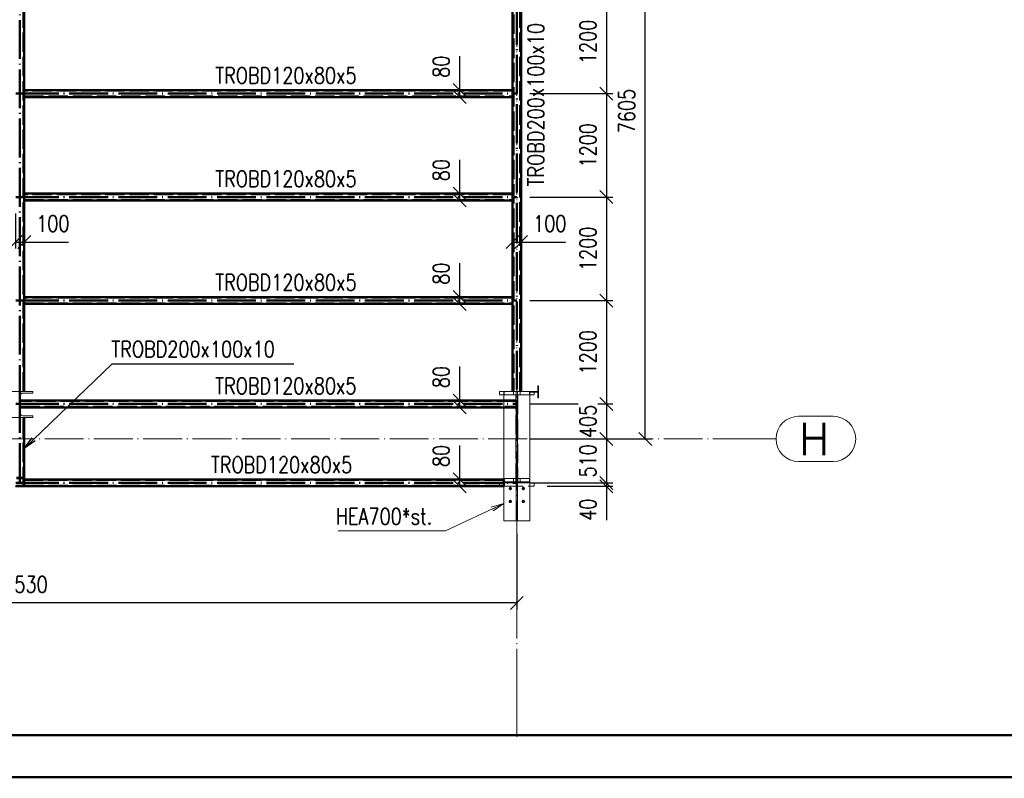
# Paper-space layout 'Layout1' of a CAD drawing. Extents: x -2 to 1380, y -36 to 422.
# Tile 29 of 65: x 818 to 970, y 0 to 117. Entities that reach past the tile are written whole.
import ezdxf
from ezdxf.enums import TextEntityAlignment as Align

# ---------------------------------------------------------------- set-up
doc = ezdxf.new("R2010")
doc.units = 0
for name, pattern in [('ACAD_ISO02W100', [15, 12, -3]), ('ACAD_ISO04W100', [30.5, 24, -3, 0.5, -3]), ('HP_01_CER_B', [8, 5, -1, 1, -1])]:
    doc.linetypes.add(name, pattern=pattern)
doc.layers.get('0').update_dxf_attribs({"linetype": 'CONTINUOUS'})
doc.layers.get('DEFPOINTS').update_dxf_attribs({"color": 132, "linetype": 'CONTINUOUS'})
doc.layers.add('RAMECEK_HP', color=251, linetype='CONTINUOUS')
for name, color, linetype, lineweight in [('SS_1.ET-HALA_TaO-JD', 9, 'CONTINUOUS', 13), ('SS_1.ET-HALA_TaO-KCE_OPLASTENI', 9, 'CONTINUOUS', 13), ('SS_1.ET-HALA_TaO-RASTR', 7, 'HP_01_CER_B', 13), ('SS_1.ET-HALA_TaO-SLOUP', 9, 'CONTINUOUS', 13), ('SS_2.ET-HALA_TaO-PRISTAVBA-VNITRNI_KCE', 190, 'CONTINUOUS', 50), ('SS_KOTY', 3, 'CONTINUOUS', 25), ('SS_POPIS_PROFILU', 13, 'CONTINUOUS', 25), ('SS_STAV.OK-POPIS_PROFILU', 9, 'CONTINUOUS', 13)]:
    doc.layers.add(name, color=color, linetype=linetype, lineweight=lineweight)
doc.styles.add('ROMANS', font='romans.shx', dxfattribs={"width": 0.8})
doc.styles.add('romans.shx', font='romans.shx', dxfattribs={"height": 5})
doc.dimstyles.new('A-1_(2.5)_75AS', dxfattribs={"dimtxt": 2.5, "dimasz": 2, "dimexe": 1, "dimexo": 2, "dimgap": 0, "dimtad": 0, "dimdec": 1, "dimlfac": 75, "dimrnd": 1, "dimtxsty": 'ROMANS', "dimblk1": 'OBLIQUE', "dimblk2": 'OBLIQUE', "dimsah": 1, "dimcen": 2, "dimclrd": 256, "dimclre": 256, "dimclrt": 256, "dimadec": 1, "dimazin": 2, "dimtfac": 0.714286, "dimtdec": 1, "dimtmove": 0, "dimatfit": 3, "dimldrblk": 'OPEN', "dimfxl": 1, "dimtvp": 1.142857, "dimtfill": 1, "dimtolj": 1, "dimlwd": -1, "dimlwe": -1, "dimarcsym": 0})

# ---------------------------------------------------------------- blocks, each defined once
blk = doc.blocks.new('*U6')
at = {"layer": 'RAMECEK_HP', "lineweight": 35, "const_width": 0.35}
for points in [[(0, 420), (0, 0), (1188, 0), (1188, 420)], [(6.5, 413.5), (6.5, 6.5), (1181.5, 6.5), (1181.5, 413.5)]]:
    blk.add_lwpolyline(points, close=True, dxfattribs=at)
at = {"layer": 'DEFPOINTS', "style": 'ROMANS', "width": 0.8}
blk.add_attdef('TISK', text='', height=10, dxfattribs=at).set_placement((1188, -33), align=Align.RIGHT)
blk = doc.blocks.new('_Oblique')
at = {"color": 0, "linetype": 'ByBlock', "lineweight": -2}
blk.add_line((-0.5, -0.5), (0.5, 0.5), dxfattribs=at)
blk = doc.blocks.new('*D131')
at = {"layer": 'DEFPOINTS', "color": 0, "transparency": 16777216}
for p in [(894.78, 121.71, -8722.13), (894.78, 105.71, -8722.13), (908.64, 105.71)]:
    blk.add_point(p, dxfattribs=at)
at = {"layer": 'SS_KOTY', "transparency": 16777216}
for p, q in [((896.78, 121.71), (909.64, 121.71)), ((908.64, 121.71), (908.64, 105.71)), ((896.78, 105.71), (909.64, 105.71))]:
    blk.add_line(p, q, dxfattribs=at)
at = {"layer": 'SS_KOTY', "transparency": 16777216, "xscale": 2, "yscale": 2, "zscale": 2}
for p, rotation in [((908.64, 121.71), 90), ((908.64, 105.71), 270)]:
    blk.add_blockref('_Oblique', p, dxfattribs=dict(at, rotation=rotation))
at = {"layer": 'SS_KOTY', "transparency": 16777216, "insert": (905.78, 113.71), "char_height": 2.5, "attachment_point": 5, "rotation": 90, "style": 'ROMANS', "bg_fill": 3, "box_fill_scale": 1.1, "bg_fill_color": 256, "bg_fill_true_color": 13158600, "bg_fill_transparency": 0}
blk.add_mtext('\\A1;1200', dxfattribs=at)
blk = doc.blocks.new('_OPEN')
at = {"color": 0, "linetype": 'ByBlock'}
for p, q in [((-1, 0.167), (0, 0)), ((0, 0), (-1, -0.167)), ((0, 0), (-1, 0))]:
    blk.add_line(p, q, dxfattribs=at)
blk = doc.blocks.new('*D132')
at = {"layer": 'DEFPOINTS', "color": 0, "transparency": 16777216}
for p in [(894.78, 105.71, -8722.13), (894.78, 89.71, -8722.13), (908.64, 89.71)]:
    blk.add_point(p, dxfattribs=at)
at = {"layer": 'SS_KOTY', "transparency": 16777216}
for p, q in [((896.78, 105.71), (909.64, 105.71)), ((908.64, 105.71), (908.64, 89.71)), ((896.78, 89.71), (909.64, 89.71))]:
    blk.add_line(p, q, dxfattribs=at)
at = {"layer": 'SS_KOTY', "transparency": 16777216, "xscale": 2, "yscale": 2, "zscale": 2}
for p, rotation in [((908.64, 105.71), 90), ((908.64, 89.71), 270)]:
    blk.add_blockref('_Oblique', p, dxfattribs=dict(at, rotation=rotation))
at = {"layer": 'SS_KOTY', "transparency": 16777216, "insert": (905.78, 97.71), "char_height": 2.5, "attachment_point": 5, "rotation": 90, "style": 'ROMANS', "bg_fill": 3, "box_fill_scale": 1.1, "bg_fill_color": 256, "bg_fill_true_color": 13158600, "bg_fill_transparency": 0}
blk.add_mtext('\\A1;1200', dxfattribs=at)
blk = doc.blocks.new('*D133')
at = {"layer": 'DEFPOINTS', "color": 0, "transparency": 16777216}
for p in [(894.78, 89.71, -8722.13), (894.78, 73.71, -8722.13), (908.64, 73.71)]:
    blk.add_point(p, dxfattribs=at)
at = {"layer": 'SS_KOTY', "transparency": 16777216}
for p, q in [((896.78, 89.71), (909.64, 89.71)), ((908.64, 89.71), (908.64, 73.71)), ((896.78, 73.71), (909.64, 73.71))]:
    blk.add_line(p, q, dxfattribs=at)
at = {"layer": 'SS_KOTY', "transparency": 16777216, "xscale": 2, "yscale": 2, "zscale": 2}
for p, rotation in [((908.64, 89.71), 90), ((908.64, 73.71), 270)]:
    blk.add_blockref('_Oblique', p, dxfattribs=dict(at, rotation=rotation))
at = {"layer": 'SS_KOTY', "transparency": 16777216, "insert": (905.78, 81.71), "char_height": 2.5, "attachment_point": 5, "rotation": 90, "style": 'ROMANS', "bg_fill": 3, "box_fill_scale": 1.1, "bg_fill_color": 256, "bg_fill_true_color": 13158600, "bg_fill_transparency": 0}
blk.add_mtext('\\A1;1200', dxfattribs=at)
blk = doc.blocks.new('*D134')
at = {"layer": 'DEFPOINTS', "color": 0, "transparency": 16777216}
for p in [(894.78, 73.71, -8722.13), (894.78, 57.71, -8722.13), (908.64, 57.71)]:
    blk.add_point(p, dxfattribs=at)
at = {"layer": 'SS_KOTY', "transparency": 16777216}
for p, q in [((896.78, 73.71), (909.64, 73.71)), ((908.64, 73.71), (908.64, 57.71)), ((896.78, 57.71), (909.64, 57.71))]:
    blk.add_line(p, q, dxfattribs=at)
at = {"layer": 'SS_KOTY', "transparency": 16777216, "xscale": 2, "yscale": 2, "zscale": 2}
for p, rotation in [((908.64, 73.71), 90), ((908.64, 57.71), 270)]:
    blk.add_blockref('_Oblique', p, dxfattribs=dict(at, rotation=rotation))
at = {"layer": 'SS_KOTY', "transparency": 16777216, "insert": (905.78, 65.71), "char_height": 2.5, "attachment_point": 5, "rotation": 90, "style": 'ROMANS', "bg_fill": 3, "box_fill_scale": 1.1, "bg_fill_color": 256, "bg_fill_true_color": 13158600, "bg_fill_transparency": 0}
blk.add_mtext('\\A1;1200', dxfattribs=at)
blk = doc.blocks.new('*D135')
at = {"layer": 'DEFPOINTS', "color": 0, "transparency": 16777216}
for p in [(894.78, 57.71, -8722.13), (894.78, 52.31, -8719.59), (908.64, 52.31)]:
    blk.add_point(p, dxfattribs=at)
at = {"layer": 'SS_KOTY', "transparency": 16777216}
for p, q in [((896.78, 57.71), (909.64, 57.71)), ((908.64, 57.71), (908.64, 52.31)), ((896.78, 52.31), (909.64, 52.31))]:
    blk.add_line(p, q, dxfattribs=at)
at = {"layer": 'SS_KOTY', "transparency": 16777216, "xscale": 2, "yscale": 2, "zscale": 2}
for p, rotation in [((908.64, 57.71), 90), ((908.64, 52.31), 270)]:
    blk.add_blockref('_Oblique', p, dxfattribs=dict(at, rotation=rotation))
at = {"layer": 'SS_KOTY', "transparency": 16777216, "insert": (905.78, 55.01), "char_height": 2.5, "attachment_point": 5, "rotation": 90, "style": 'ROMANS', "bg_fill": 3, "box_fill_scale": 1.1, "bg_fill_color": 256, "bg_fill_true_color": 13158600, "bg_fill_transparency": 0}
blk.add_mtext('\\A1;405', dxfattribs=at)
blk = doc.blocks.new('*D136')
at = {"layer": 'DEFPOINTS', "color": 0, "transparency": 16777216}
for p in [(894.78, 52.31, -8719.59), (894.78, 45.51, -8722.13), (908.64, 45.51)]:
    blk.add_point(p, dxfattribs=at)
at = {"layer": 'SS_KOTY', "transparency": 16777216}
for p, q in [((896.78, 52.31), (909.64, 52.31)), ((908.64, 52.31), (908.64, 45.51)), ((896.78, 45.51), (909.64, 45.51))]:
    blk.add_line(p, q, dxfattribs=at)
at = {"layer": 'SS_KOTY', "transparency": 16777216, "xscale": 2, "yscale": 2, "zscale": 2}
for p, rotation in [((908.64, 52.31), 90), ((908.64, 45.51), 270)]:
    blk.add_blockref('_Oblique', p, dxfattribs=dict(at, rotation=rotation))
at = {"layer": 'SS_KOTY', "transparency": 16777216, "insert": (905.78, 48.91), "char_height": 2.5, "attachment_point": 5, "rotation": 90, "style": 'ROMANS', "bg_fill": 3, "box_fill_scale": 1.1, "bg_fill_color": 256, "bg_fill_true_color": 13158600, "bg_fill_transparency": 0}
blk.add_mtext('\\A1;510', dxfattribs=at)
blk = doc.blocks.new('*D137')
at = {"layer": 'DEFPOINTS', "color": 0, "transparency": 16777216}
for p in [(894.78, 45.51, -8722.13), (897.45, 44.98, -8727.99), (908.64, 44.98)]:
    blk.add_point(p, dxfattribs=at)
at = {"layer": 'SS_KOTY', "transparency": 16777216}
for p, q in [((896.78, 45.51), (909.64, 45.51)), ((899.45, 44.98), (909.64, 44.98)), ((908.64, 45.51), (908.64, 44.98)), ((908.64, 44.98), (908.64, 39.74))]:
    blk.add_line(p, q, dxfattribs=at)
at = {"layer": 'SS_KOTY', "transparency": 16777216, "xscale": 2, "yscale": 2, "zscale": 2}
for p, rotation in [((908.64, 45.51), 90), ((908.64, 44.98), 270)]:
    blk.add_blockref('_Oblique', p, dxfattribs=dict(at, rotation=rotation))
at = {"layer": 'SS_KOTY', "transparency": 16777216, "insert": (905.78, 41.36), "char_height": 2.5, "attachment_point": 5, "rotation": 90, "style": 'ROMANS', "bg_fill": 3, "box_fill_scale": 1.1, "bg_fill_color": 256, "bg_fill_true_color": 13158600, "bg_fill_transparency": 0}
blk.add_mtext('\\A1;40', dxfattribs=at)
blk = doc.blocks.new('*D138')
at = {"layer": 'DEFPOINTS', "color": 0, "transparency": 16777216}
for p in [(894.78, 153.71, -8722.13), (914.64, 153.71), (894.78, 52.31, -8719.59)]:
    blk.add_point(p, dxfattribs=at)
at = {"layer": 'SS_KOTY', "transparency": 16777216}
for p, q in [((896.78, 153.71), (915.64, 153.71)), ((914.64, 52.31), (914.64, 153.71)), ((896.78, 52.31), (915.64, 52.31))]:
    blk.add_line(p, q, dxfattribs=at)
at = {"layer": 'SS_KOTY', "transparency": 16777216, "xscale": 2, "yscale": 2, "zscale": 2}
for p, rotation in [((914.64, 153.71), 90), ((914.64, 52.31), 270)]:
    blk.add_blockref('_Oblique', p, dxfattribs=dict(at, rotation=rotation))
at = {"layer": 'SS_KOTY', "transparency": 16777216, "insert": (911.78, 103.01), "char_height": 2.5, "attachment_point": 5, "rotation": 90, "style": 'ROMANS', "bg_fill": 3, "box_fill_scale": 1.1, "bg_fill_color": 256, "bg_fill_true_color": 13158600, "bg_fill_transparency": 0}
blk.add_mtext('\\A1;7605', dxfattribs=at)
blk = doc.blocks.new('*D140')
at = {"layer": 'DEFPOINTS', "color": 0, "transparency": 16777216}
for p in [(885.95, 58.25), (894.69, 58.25, -8721.33), (894.69, 57.18, -8721.33)]:
    blk.add_point(p, dxfattribs=at)
at = {"layer": 'SS_KOTY', "transparency": 16777216}
for p, q in [((885.95, 58.25), (885.95, 63.49)), ((884.95, 58.25), (884.95, 58.25)), ((885.95, 57.18), (885.95, 58.25)), ((884.95, 57.18), (884.95, 57.18))]:
    blk.add_line(p, q, dxfattribs=at)
at = {"layer": 'SS_KOTY', "transparency": 16777216, "xscale": 2, "yscale": 2, "zscale": 2}
for p, rotation in [((885.95, 58.25), 90), ((885.95, 57.18), 270)]:
    blk.add_blockref('_Oblique', p, dxfattribs=dict(at, rotation=rotation))
at = {"layer": 'SS_KOTY', "transparency": 16777216, "insert": (883.09, 61.87), "char_height": 2.5, "attachment_point": 5, "rotation": 90, "style": 'ROMANS', "bg_fill": 3, "box_fill_scale": 1.1, "bg_fill_color": 256, "bg_fill_true_color": 13158600, "bg_fill_transparency": 0}
blk.add_mtext('\\A1;80', dxfattribs=at)
blk = doc.blocks.new('*D141')
at = {"layer": 'DEFPOINTS', "color": 0, "transparency": 16777216}
for p in [(885.95, 74.25), (894.69, 74.25, -8721.33), (894.69, 73.18, -8721.33)]:
    blk.add_point(p, dxfattribs=at)
at = {"layer": 'SS_KOTY', "transparency": 16777216}
for p, q in [((885.95, 74.25), (885.95, 79.49)), ((884.95, 74.25), (884.95, 74.25)), ((884.95, 73.18), (884.95, 73.18)), ((885.95, 73.18), (885.95, 74.25))]:
    blk.add_line(p, q, dxfattribs=at)
at = {"layer": 'SS_KOTY', "transparency": 16777216, "xscale": 2, "yscale": 2, "zscale": 2}
for p, rotation in [((885.95, 74.25), 90), ((885.95, 73.18), 270)]:
    blk.add_blockref('_Oblique', p, dxfattribs=dict(at, rotation=rotation))
at = {"layer": 'SS_KOTY', "transparency": 16777216, "insert": (883.09, 77.87), "char_height": 2.5, "attachment_point": 5, "rotation": 90, "style": 'ROMANS', "bg_fill": 3, "box_fill_scale": 1.1, "bg_fill_color": 256, "bg_fill_true_color": 13158600, "bg_fill_transparency": 0}
blk.add_mtext('\\A1;80', dxfattribs=at)
blk = doc.blocks.new('*D142')
at = {"layer": 'DEFPOINTS', "color": 0, "transparency": 16777216}
for p in [(885.95, 90.25), (894.69, 90.25, -8721.33), (894.69, 89.18, -8721.33)]:
    blk.add_point(p, dxfattribs=at)
at = {"layer": 'SS_KOTY', "transparency": 16777216}
for p, q in [((885.95, 90.25), (885.95, 95.49)), ((884.95, 90.25), (884.95, 90.25)), ((885.95, 89.18), (885.95, 90.25)), ((884.95, 89.18), (884.95, 89.18))]:
    blk.add_line(p, q, dxfattribs=at)
at = {"layer": 'SS_KOTY', "transparency": 16777216, "xscale": 2, "yscale": 2, "zscale": 2}
for p, rotation in [((885.95, 90.25), 90), ((885.95, 89.18), 270)]:
    blk.add_blockref('_Oblique', p, dxfattribs=dict(at, rotation=rotation))
at = {"layer": 'SS_KOTY', "transparency": 16777216, "insert": (883.09, 93.87), "char_height": 2.5, "attachment_point": 5, "rotation": 90, "style": 'ROMANS', "bg_fill": 3, "box_fill_scale": 1.1, "bg_fill_color": 256, "bg_fill_true_color": 13158600, "bg_fill_transparency": 0}
blk.add_mtext('\\A1;80', dxfattribs=at)
blk = doc.blocks.new('*D143')
at = {"layer": 'DEFPOINTS', "color": 0, "transparency": 16777216}
for p in [(885.95, 106.25), (894.69, 106.25, -8721.33), (894.69, 105.18, -8721.33)]:
    blk.add_point(p, dxfattribs=at)
at = {"layer": 'SS_KOTY', "transparency": 16777216}
for p, q in [((885.95, 106.25), (885.95, 111.49)), ((884.95, 106.25), (884.95, 106.25)), ((884.95, 105.18), (884.95, 105.18)), ((885.95, 105.18), (885.95, 106.25))]:
    blk.add_line(p, q, dxfattribs=at)
at = {"layer": 'SS_KOTY', "transparency": 16777216, "xscale": 2, "yscale": 2, "zscale": 2}
for p, rotation in [((885.95, 106.25), 90), ((885.95, 105.18), 270)]:
    blk.add_blockref('_Oblique', p, dxfattribs=dict(at, rotation=rotation))
at = {"layer": 'SS_KOTY', "transparency": 16777216, "insert": (883.09, 109.87), "char_height": 2.5, "attachment_point": 5, "rotation": 90, "style": 'ROMANS', "bg_fill": 3, "box_fill_scale": 1.1, "bg_fill_color": 256, "bg_fill_true_color": 13158600, "bg_fill_transparency": 0}
blk.add_mtext('\\A1;80', dxfattribs=at)
blk = doc.blocks.new('*D146')
at = {"layer": 'DEFPOINTS', "color": 0, "transparency": 16777216}
for p in [(885.95, 46.05), (894.69, 46.05, -8721.33), (894.69, 44.98, -8721.33)]:
    blk.add_point(p, dxfattribs=at)
at = {"layer": 'SS_KOTY', "transparency": 16777216}
for p, q in [((885.95, 46.05), (885.95, 51.29)), ((884.95, 46.05), (884.95, 46.05)), ((885.95, 44.98), (885.95, 46.05)), ((884.95, 44.98), (884.95, 44.98))]:
    blk.add_line(p, q, dxfattribs=at)
at = {"layer": 'SS_KOTY', "transparency": 16777216, "xscale": 2, "yscale": 2, "zscale": 2}
for p, rotation in [((885.95, 46.05), 90), ((885.95, 44.98), 270)]:
    blk.add_blockref('_Oblique', p, dxfattribs=dict(at, rotation=rotation))
at = {"layer": 'SS_KOTY', "transparency": 16777216, "insert": (883.09, 49.67), "char_height": 2.5, "attachment_point": 5, "rotation": 90, "style": 'ROMANS', "bg_fill": 3, "box_fill_scale": 1.1, "bg_fill_color": 256, "bg_fill_true_color": 13158600, "bg_fill_transparency": 0}
blk.add_mtext('\\A1;80', dxfattribs=at)
blk = doc.blocks.new('*D147')
at = {"layer": 'DEFPOINTS', "color": 0, "transparency": 16777216}
for p in [(817.25, 89.18, -8721.33), (818.58, 89.18, -8721.33), (818.58, 82.75)]:
    blk.add_point(p, dxfattribs=at)
at = {"layer": 'SS_KOTY', "transparency": 16777216}
for p, q in [((817.25, 87.18), (817.25, 81.75)), ((818.58, 87.18), (818.58, 81.75)), ((817.25, 82.75), (818.58, 82.75)), ((818.58, 82.75), (825.44, 82.75))]:
    blk.add_line(p, q, dxfattribs=at)
at = {"layer": 'SS_KOTY', "transparency": 16777216, "xscale": 2, "yscale": 2, "zscale": 2, "rotation": 180}
blk.add_blockref('_Oblique', (817.25, 82.75), dxfattribs=at)
at = {"layer": 'SS_KOTY', "transparency": 16777216, "xscale": 2, "yscale": 2, "zscale": 2}
blk.add_blockref('_Oblique', (818.58, 82.75), dxfattribs=at)
at = {"layer": 'SS_KOTY', "transparency": 16777216, "insert": (823.01, 85.61), "char_height": 2.5, "attachment_point": 5, "style": 'ROMANS', "bg_fill": 3, "box_fill_scale": 1.1, "bg_fill_color": 256, "bg_fill_true_color": 13158600, "bg_fill_transparency": 0}
blk.add_mtext('\\A1;100', dxfattribs=at)
blk = doc.blocks.new('*D148')
at = {"layer": 'DEFPOINTS', "color": 0, "transparency": 16777216}
for p in [(894.12, 89.18, -8721.33), (895.45, 89.18, -8721.33), (895.45, 82.75)]:
    blk.add_point(p, dxfattribs=at)
at = {"layer": 'SS_KOTY', "transparency": 16777216}
for p, q in [((894.12, 87.18), (894.12, 81.75)), ((895.45, 87.18), (895.45, 81.75)), ((894.12, 82.75), (895.45, 82.75)), ((895.45, 82.75), (902.31, 82.75))]:
    blk.add_line(p, q, dxfattribs=at)
at = {"layer": 'SS_KOTY', "transparency": 16777216, "xscale": 2, "yscale": 2, "zscale": 2, "rotation": 180}
blk.add_blockref('_Oblique', (894.12, 82.75), dxfattribs=at)
at = {"layer": 'SS_KOTY', "transparency": 16777216, "xscale": 2, "yscale": 2, "zscale": 2}
blk.add_blockref('_Oblique', (895.45, 82.75), dxfattribs=at)
at = {"layer": 'SS_KOTY', "transparency": 16777216, "insert": (899.88, 85.61), "char_height": 2.5, "attachment_point": 5, "style": 'ROMANS', "bg_fill": 3, "box_fill_scale": 1.1, "bg_fill_color": 256, "bg_fill_true_color": 13158600, "bg_fill_transparency": 0}
blk.add_mtext('\\A1;100', dxfattribs=at)
blk = doc.blocks.new('*D151')
at = {"layer": 'DEFPOINTS', "color": 0, "transparency": 16777216}
for p in [(741.05, 39.65, -8727.63), (894.78, 39.65, -8727.63), (741.05, 26.95)]:
    blk.add_point(p, dxfattribs=at)
at = {"layer": 'SS_KOTY', "transparency": 16777216}
for p, q in [((741.05, 37.65), (741.05, 25.95)), ((894.78, 37.65), (894.78, 25.95)), ((894.78, 26.95), (741.05, 26.95))]:
    blk.add_line(p, q, dxfattribs=at)
at = {"layer": 'SS_KOTY', "transparency": 16777216, "xscale": 2, "yscale": 2, "zscale": 2, "rotation": 180}
blk.add_blockref('_Oblique', (741.05, 26.95), dxfattribs=at)
at = {"layer": 'SS_KOTY', "transparency": 16777216, "xscale": 2, "yscale": 2, "zscale": 2}
blk.add_blockref('_Oblique', (894.78, 26.95), dxfattribs=at)
at = {"layer": 'SS_KOTY', "transparency": 16777216, "insert": (817.92, 29.81), "char_height": 2.5, "attachment_point": 5, "style": 'ROMANS', "bg_fill": 3, "box_fill_scale": 1.1, "bg_fill_color": 256, "bg_fill_true_color": 13158600, "bg_fill_transparency": 0}
blk.add_mtext('\\A1;11530', dxfattribs=at)

psp = doc.layouts.get("Layout1")

# ---------------------------------------------------------------- linework, layer by layer
at = {"layer": 'SS_1.ET-HALA_TaO-JD', "color": 7, "linetype": 'Continuous', "ltscale": 0.25}
for points in [[(893.5419, 42.6473), (893.7819, 42.6473), (893.7819, 42.4073)], [(893.9419, 42.6473), (893.9297, 42.7085), (893.895, 42.7604), (893.8431, 42.7951), (893.7819, 42.8073), (893.7207, 42.7951), (893.6687, 42.7604), (893.6341, 42.7085), (893.6219, 42.6473), (893.6341, 42.586), (893.6687, 42.5341), (893.7207, 42.4995), (893.7819, 42.4873), (893.8431, 42.4995), (893.895, 42.5341), (893.9297, 42.586), (893.9419, 42.6473)]]:
    psp.add_lwpolyline(points, dxfattribs=at)
at = {"layer": 'SS_1.ET-HALA_TaO-RASTR', "linetype": 'Continuous', "ltscale": 0.25}
for p, q in [((943.7087, 55.8139), (938.3754, 55.8139)), ((938.3754, 48.8139), (943.7087, 48.8139))]:
    psp.add_line(p, q, dxfattribs=at)
at = {"layer": 'SS_1.ET-HALA_TaO-RASTR', "linetype": 'ACAD_ISO04W100', "ltscale": 0.25}
for p, q in [((929.8754, 52.3139), (934.8754, 52.3139)), ((894.7819, 6.2188), (894.7819, 16.2198)), ((894.7819, 16.2198), (894.7819, 11.2198))]:
    psp.add_line(p, q, dxfattribs=at)
at = {"layer": 'SS_1.ET-HALA_TaO-RASTR', "linetype": 'Continuous', "ltscale": 0.25}
for centre, start, end in [((938.3754, 52.3139), 90, 270), ((943.7087, 52.3139), 270, 90)]:
    psp.add_arc(centre, 3.5, start, end, dxfattribs=at)
at = {"layer": 'SS_1.ET-HALA_TaO-SLOUP', "color": 5, "linetype": 'Continuous', "ltscale": 0.25}
for p, q in [((815.9152, 59.6473), (819.9152, 59.6473)), ((819.9152, 59.3939), (819.9152, 59.6473)), ((817.9885, 56.2606), (817.9885, 59.0339)), ((818.3486, 59.3939), (819.9152, 59.3939)), ((815.9152, 55.6473), (819.9152, 55.6473)), ((819.9152, 55.9006), (818.3486, 55.9006)), ((819.9152, 55.6473), (819.9152, 55.9006))]:
    psp.add_line(p, q, dxfattribs=at)
at = {"layer": 'SS_1.ET-HALA_TaO-SLOUP', "color": 5, "linetype": 'Continuous', "ltscale": 0.25, "extrusion": (6.737e-14, -2.79056e-14, -1)}
psp.add_arc((-818.3485, 59.0339), 0.36, 0, 90, dxfattribs=at)
at = {"layer": 'SS_1.ET-HALA_TaO-SLOUP', "color": 5, "linetype": 'Continuous', "ltscale": 0.25, "extrusion": (-2.0211e-13, -8.37167e-14, -1)}
psp.add_arc((-818.3485, 56.2606), 0.36, 270, 0, dxfattribs=at)
at = {"layer": 'SS_2.ET-HALA_TaO-PRISTAVBA-VNITRNI_KCE', "color": 7, "linetype": 'ACAD_ISO04W100', "ltscale": 0.25}
for p, q in [((741.0486, 105.7139), (817.9152, 105.7139)), ((741.0486, 73.7139), (817.9152, 73.7139)), ((741.0486, 57.7139), (817.9152, 57.7139)), ((817.9152, 45.6473), (817.9152, 57.7139)), ((741.0486, 45.5139), (817.9152, 45.5139))]:
    psp.add_line(p, q, dxfattribs=at)
at = {"layer": 'SS_2.ET-HALA_TaO-PRISTAVBA-VNITRNI_KCE', "color": 3, "linetype": 'ACAD_ISO02W100', "ltscale": 0.25}
for p, q in [((818.4486, 44.9806), (818.4486, 55.6473)), ((818.4219, 46.3139), (817.4085, 46.3139)), ((817.4085, 46.2339), (818.4219, 46.2339)), ((818.5019, 46.1539), (818.5019, 45.1406)), ((818.4219, 45.0606), (817.4085, 45.0606))]:
    psp.add_line(p, q, dxfattribs=at)
at = {"layer": 'SS_2.ET-HALA_TaO-PRISTAVBA-VNITRNI_KCE', "color": 1, "linetype": 'Continuous', "ltscale": 0.25}
for p, q in [((818.5819, 46.0473), (818.5819, 55.6473)), ((818.5819, 45.9806), (818.5819, 46.0473)), ((818.5819, 44.9806), (818.5819, 45.9806)), ((817.2485, 44.9806), (818.5819, 44.9806))]:
    psp.add_line(p, q, dxfattribs=at)
at = {"layer": 'SS_2.ET-HALA_TaO-PRISTAVBA-VNITRNI_KCE', "color": 3, "linetype": 'ACAD_ISO02W100', "ltscale": 0.25}
for centre, start, end in [((818.4219, 46.1539), 0, 90), ((818.4219, 45.1406), 270.011508, 0)]:
    psp.add_arc(centre, 0.16, start, end, dxfattribs=at)
at = {"layer": 'SS_2.ET-HALA_TaO-PRISTAVBA-VNITRNI_KCE', "color": 3, "linetype": 'ACAD_ISO02W100', "ltscale": 0.25, "extrusion": (-2.5115e-13, -6.0633e-13, -1)}
psp.add_arc((-818.4219, 46.1539), 0.08, 90, 180, dxfattribs=at)
at = {"layer": 'SS_2.ET-HALA_TaO-PRISTAVBA-VNITRNI_KCE', "color": 3, "linetype": 'ACAD_ISO02W100', "ltscale": 0.25, "extrusion": (-2.5115e-13, 6.0633e-13, -1)}
psp.add_arc((-818.4219, 45.1406), 0.08, 180, 270, dxfattribs=at)
at = {"layer": 'SS_POPIS_PROFILU', "color": 0, "linetype": 'ByBlock'}
for p, q in [((818.5819, 50.8473), (819.7912, 52.4747)), ((818.5819, 50.8473), (820.0225, 52.2346)), ((820.2537, 51.9945), (818.5819, 50.8473))]:
    psp.add_line(p, q, dxfattribs=at)
at = {"layer": 'SS_POPIS_PROFILU', "color": 13}
psp.add_lwpolyline([(818.5819, 50.8473), (832.1752, 63.9382), (860.2704, 63.9382)], dxfattribs=at)
at = {"layer": 'SS_STAV.OK-POPIS_PROFILU', "color": 0, "linetype": 'ByBlock'}
for p, q in [((890.8289, 41.7691), (892.7819, 42.3139)), ((892.7819, 42.3139), (890.97, 41.4671)), ((892.7819, 42.3139), (891.1112, 41.1651))]:
    psp.add_line(p, q, dxfattribs=at)

# ---------------------------------------------------------------- block references
at = {"layer": 'RAMECEK_HP'}
psp.add_blockref('*U6', (0, 0), dxfattribs=at)

# ---------------------------------------------------------------- texts
at = {"layer": 'SS_1.ET-HALA_TaO-RASTR', "color": 7, "style": 'romans.shx'}
psp.add_text('H', height=5, dxfattribs=at).set_placement((938.4326, 49.8139))
at = {"layer": 'SS_POPIS_PROFILU', "color": 13, "style": 'romans.shx', "width": 0.8}
for s, p in [('TROBD120x80x5', (848.1362, 107.2683)), ('TROBD120x80x5', (848.1362, 91.2683)), ('TROBD120x80x5', (848.1362, 75.2683)), ('TROBD200x100x10', (832.0595, 64.9382)), ('TROBD120x80x5', (848.1227, 59.2473)), ('TROBD120x80x5', (847.4695, 47.0683))]:
    psp.add_text(s, height=2.5, dxfattribs=at).set_placement(p)

# ---------------------------------------------------------------- next in the draw order: dimensions: what is measured, and where the dimension line sits
at = {"layer": 'SS_KOTY'}
dim = psp.add_linear_dim(base=(908.6379, 105.7139), p1=(894.7819, 121.7139, -8722.1273), p2=(894.7819, 105.7139, -8722.1273), angle=90, dimstyle='A-1_(2.5)_75AS', override={"dimtmove": 1}, dxfattribs=at)
dim.commit()
dim.dimension.update_dxf_attribs({"geometry": '*D131', "text_midpoint": (905.7807, 113.7139)})
dim = psp.add_linear_dim(base=(818.5819, 82.752), p1=(817.2485, 89.1806, -8721.3273), p2=(818.5819, 89.1806, -8721.3273), dimstyle='A-1_(2.5)_75AS', dxfattribs=at)
dim.commit()
dim.dimension.update_dxf_attribs({"geometry": '*D147', "text_midpoint": (823.0105, 85.6092)})

# ---------------------------------------------------------------- next in the draw order: linework, layer by layer
at = {"layer": 'SS_2.ET-HALA_TaO-PRISTAVBA-VNITRNI_KCE', "color": 7, "linetype": 'ACAD_ISO04W100', "ltscale": 0.25}
for p, q in [((817.9152, 57.7139), (817.9152, 153.7139)), ((741.0486, 89.7139), (817.9152, 89.7139))]:
    psp.add_line(p, q, dxfattribs=at)
at = {"layer": 'SS_2.ET-HALA_TaO-PRISTAVBA-VNITRNI_KCE', "color": 3, "linetype": 'ACAD_ISO02W100', "ltscale": 0.25}
psp.add_line((818.4486, 59.6473), (818.4486, 151.7139), dxfattribs=at)
at = {"layer": 'SS_2.ET-HALA_TaO-PRISTAVBA-VNITRNI_KCE', "color": 1, "linetype": 'Continuous', "ltscale": 0.25}
psp.add_line((818.5819, 59.6473), (818.5819, 151.7139), dxfattribs=at)

# ---------------------------------------------------------------- next in the draw order: dimensions: what is measured, and where the dimension line sits
at = {"layer": 'SS_KOTY'}
dim = psp.add_linear_dim(base=(908.6379, 89.7139), p1=(894.7819, 105.7139, -8722.1273), p2=(894.7819, 89.7139, -8722.1273), angle=90, dimstyle='A-1_(2.5)_75AS', override={"dimtmove": 1}, dxfattribs=at)
dim.commit()
dim.dimension.update_dxf_attribs({"geometry": '*D132', "text_midpoint": (905.7807, 97.7139)})

# ---------------------------------------------------------------- next in the draw order: dimensions: what is measured, and where the dimension line sits
dim = psp.add_linear_dim(base=(908.6379, 73.7139), p1=(894.7819, 89.7139, -8722.1273), p2=(894.7819, 73.7139, -8722.1273), angle=90, dimstyle='A-1_(2.5)_75AS', override={"dimtmove": 1}, dxfattribs=at)
dim.commit()
dim.dimension.update_dxf_attribs({"geometry": '*D133', "text_midpoint": (905.7807, 81.7139)})

# ---------------------------------------------------------------- next in the draw order: dimensions: what is measured, and where the dimension line sits
dim = psp.add_linear_dim(base=(908.6379, 57.7139), p1=(894.7819, 73.7139, -8722.1273), p2=(894.7819, 57.7139, -8722.1273), angle=90, dimstyle='A-1_(2.5)_75AS', override={"dimtmove": 1}, dxfattribs=at)
dim.commit()
dim.dimension.update_dxf_attribs({"geometry": '*D134', "text_midpoint": (905.7807, 65.7139)})

# ---------------------------------------------------------------- next in the draw order: dimensions: what is measured, and where the dimension line sits
dim = psp.add_linear_dim(base=(908.6379, 52.3139), p1=(894.7819, 57.7139, -8722.1273), p2=(894.7819, 52.3139, -8719.594), angle=90, dimstyle='A-1_(2.5)_75AS', override={"dimtmove": 1}, dxfattribs=at)
dim.commit()
dim.dimension.update_dxf_attribs({"geometry": '*D135', "text_midpoint": (905.7807, 55.0139)})

# ---------------------------------------------------------------- next in the draw order: dimensions: what is measured, and where the dimension line sits
dim = psp.add_linear_dim(base=(908.6379, 45.5139), p1=(894.7819, 52.3139, -8719.594), p2=(894.7819, 45.5139, -8722.1273), angle=90, dimstyle='A-1_(2.5)_75AS', override={"dimtmove": 1}, dxfattribs=at)
dim.commit()
dim.dimension.update_dxf_attribs({"geometry": '*D136', "text_midpoint": (905.7807, 48.9139)})

# ---------------------------------------------------------------- next in the draw order: dimensions: what is measured, and where the dimension line sits
dim = psp.add_linear_dim(base=(914.6379, 153.7139), p1=(894.7819, 52.3139, -8719.594), p2=(894.7819, 153.7139, -8722.1273), angle=90, dimstyle='A-1_(2.5)_75AS', dxfattribs=at)
dim.commit()
dim.dimension.update_dxf_attribs({"geometry": '*D138', "text_midpoint": (911.7807, 103.0139)})
dim = psp.add_linear_dim(base=(908.6379, 44.9806), p1=(894.7819, 45.5139, -8722.1273), p2=(897.4485, 44.9806, -8727.994), angle=90, dimstyle='A-1_(2.5)_75AS', override={"dimtmove": 0}, dxfattribs=at)
dim.commit()
dim.dimension.update_dxf_attribs({"geometry": '*D137', "text_midpoint": (905.7807, 41.3616)})

# ---------------------------------------------------------------- next in the draw order: linework, layer by layer
at = {"layer": 'SS_1.ET-HALA_TaO-JD', "color": 7, "linetype": 'Continuous', "ltscale": 0.25}
for points in [[(895.5419, 44.6473), (895.7819, 44.6473), (895.7819, 44.4073)], [(895.9419, 44.6473), (895.9297, 44.7085), (895.895, 44.7604), (895.8431, 44.7951), (895.7819, 44.8073), (895.7207, 44.7951), (895.6687, 44.7604), (895.6341, 44.7085), (895.6219, 44.6473), (895.6341, 44.586), (895.6687, 44.5341), (895.7207, 44.4995), (895.7819, 44.4873), (895.8431, 44.4995), (895.895, 44.5341), (895.9297, 44.586), (895.9419, 44.6473)], [(895.7819, 44.8873), (895.7819, 44.6473), (896.0219, 44.6473)], [(893.7819, 42.8873), (893.7819, 42.6473), (894.0219, 42.6473)], [(895.5419, 42.6473), (895.7819, 42.6473), (895.7819, 42.4073)], [(895.9419, 42.6473), (895.9297, 42.7085), (895.895, 42.7604), (895.8431, 42.7951), (895.7819, 42.8073), (895.7207, 42.7951), (895.6687, 42.7604), (895.6341, 42.7085), (895.6219, 42.6473), (895.6341, 42.586), (895.6687, 42.5341), (895.7207, 42.4995), (895.7819, 42.4873), (895.8431, 42.4995), (895.895, 42.5341), (895.9297, 42.586), (895.9419, 42.6473)], [(895.7819, 42.8873), (895.7819, 42.6473), (896.0219, 42.6473)]]:
    psp.add_lwpolyline(points, dxfattribs=at)
at = {"layer": 'SS_1.ET-HALA_TaO-KCE_OPLASTENI', "color": 5, "linetype": 'Continuous', "ltscale": 0.25}
for p, q in [((898.0352, 59.6339), (896.7819, 59.6339)), ((896.7819, 59.5539), (896.7819, 59.6339)), ((896.7819, 59.5539), (898.0352, 59.5539)), ((898.1152, 60.5273), (898.0352, 60.5273)), ((898.0352, 59.6339), (898.0352, 60.5273)), ((898.0352, 59.5539), (898.0352, 59.6339)), ((898.0352, 58.6606), (898.0352, 59.5539)), ((898.1152, 58.6606), (898.1152, 60.5273)), ((898.0352, 58.6606), (898.1152, 58.6606))]:
    psp.add_line(p, q, dxfattribs=at)
at = {"layer": 'SS_1.ET-HALA_TaO-KCE_OPLASTENI', "color": 9, "linetype": 'ACAD_ISO02W100', "ltscale": 0.25}
psp.add_line((897.4485, 59.6339), (897.4485, 59.5539), dxfattribs=at)
at = {"layer": 'SS_1.ET-HALA_TaO-RASTR', "linetype": 'ACAD_ISO04W100', "ltscale": 0.25}
psp.add_line((909.8764, 52.3139), (929.8754, 52.3139), dxfattribs=at)
at = {"layer": 'SS_1.ET-HALA_TaO-SLOUP', "color": 5, "linetype": 'Continuous', "ltscale": 0.25}
for p, q in [((896.7452, 59.6473), (896.7819, 59.6473)), ((896.7452, 59.1139), (896.7452, 59.6473)), ((896.7819, 59.6473), (897.4485, 59.6473)), ((896.7819, 59.6339), (896.7819, 59.6473)), ((896.7819, 39.6473), (896.7819, 59.5539)), ((897.4485, 59.6473), (897.4485, 59.6339)), ((897.4485, 59.5539), (897.4485, 59.1139)), ((897.4485, 59.1139), (896.7819, 59.1139)), ((896.7452, 45.6473), (896.7452, 46.1806)), ((897.4485, 45.5139), (896.7819, 45.5139)), ((896.7819, 44.9806), (897.4485, 44.9806)), ((897.4485, 45.5139), (897.4485, 44.9806))]:
    psp.add_line(p, q, dxfattribs=at)
at = {"layer": 'SS_1.ET-HALA_TaO-SLOUP', "color": 9, "linetype": 'ACAD_ISO02W100', "ltscale": 0.25}
psp.add_line((896.7819, 59.1139), (896.7452, 59.1139), dxfattribs=at)

# ---------------------------------------------------------------- next in the draw order: texts
at = {"layer": 'SS_POPIS_PROFILU', "color": 13, "style": 'romans.shx', "width": 0.8}
psp.add_text('TROBD200x100x10', height=2.5, rotation=90, dxfattribs=at).set_placement((898.9585, 91.3547))

# ---------------------------------------------------------------- next in the draw order: dimensions: what is measured, and where the dimension line sits
at = {"layer": 'SS_KOTY'}
for base, p1, p2, picture, middle in [((885.9498, 106.2473), (894.6852, 105.1806, -8721.3273), (894.6852, 106.2473, -8721.3273), '*D143', (883.0927, 109.8663)), ((885.9498, 90.2473), (894.6852, 89.1806, -8721.3273), (894.6852, 90.2473, -8721.3273), '*D142', (883.0927, 93.8663)), ((885.9498, 74.2473), (894.6852, 73.1806, -8721.3273), (894.6852, 74.2473, -8721.3273), '*D141', (883.0927, 77.8663)), ((885.9498, 58.2473), (894.6852, 57.1806, -8721.3273), (894.6852, 58.2473, -8721.3273), '*D140', (883.0927, 61.8663)), ((885.9498, 46.0473), (894.6852, 44.9806, -8721.3273), (894.6852, 46.0473, -8721.3273), '*D146', (883.0927, 49.6663))]:
    dim = psp.add_linear_dim(base=base, p1=p1, p2=p2, angle=90, dimstyle='A-1_(2.5)_75AS', override={"dimfxlon": 1}, dxfattribs=at)
    dim.commit()
    dim.dimension.update_dxf_attribs({"geometry": picture, "text_midpoint": middle})
dim = psp.add_linear_dim(base=(741.0486, 26.9487), p1=(894.7819, 39.6473, -8727.634), p2=(741.0486, 39.6473, -8727.634), dimstyle='A-1_(2.5)_75AS', dxfattribs=at)
dim.commit()
dim.dimension.update_dxf_attribs({"geometry": '*D151', "text_midpoint": (817.9152, 29.8058)})

# ---------------------------------------------------------------- next in the draw order: linework, layer by layer
at = {"layer": 'SS_1.ET-HALA_TaO-JD', "color": 7, "linetype": 'Continuous', "ltscale": 0.25}
for points in [[(893.5419, 44.6473), (893.7819, 44.6473), (893.7819, 44.4073)], [(893.9419, 44.6473), (893.9297, 44.7085), (893.895, 44.7604), (893.8431, 44.7951), (893.7819, 44.8073), (893.7207, 44.7951), (893.6687, 44.7604), (893.6341, 44.7085), (893.6219, 44.6473), (893.6341, 44.586), (893.6687, 44.5341), (893.7207, 44.4995), (893.7819, 44.4873), (893.8431, 44.4995), (893.895, 44.5341), (893.9297, 44.586), (893.9419, 44.6473)], [(893.7819, 44.8873), (893.7819, 44.6473), (894.0219, 44.6473)]]:
    psp.add_lwpolyline(points, dxfattribs=at)
at = {"layer": 'SS_1.ET-HALA_TaO-RASTR', "linetype": 'ACAD_ISO04W100', "ltscale": 0.25}
psp.add_line((646.3728, 52.3139), (909.8764, 52.3139), dxfattribs=at)
at = {"layer": 'SS_1.ET-HALA_TaO-SLOUP', "color": 5, "linetype": 'Continuous', "ltscale": 0.25}
for p, q in [((892.1152, 59.6473), (892.7819, 59.6473)), ((892.1152, 59.6473), (892.1152, 59.1139)), ((892.7819, 59.6473), (892.8185, 59.6473)), ((892.7819, 59.6473), (892.7819, 58.2473)), ((892.8185, 59.6473), (894.6852, 59.6473)), ((892.8185, 59.6473), (892.8185, 59.1139)), ((894.6852, 59.6473), (894.8785, 59.6473)), ((894.6852, 59.1139), (894.6852, 59.6473)), ((894.8785, 59.6473), (896.7452, 59.6473)), ((894.8785, 59.6473), (894.8785, 59.1139)), ((892.7819, 59.1139), (892.1152, 59.1139)), ((894.6852, 59.1139), (892.8185, 59.1139)), ((894.6852, 46.1806), (894.6852, 59.1139)), ((894.8785, 59.1139), (894.8785, 46.1806)), ((896.7452, 59.1139), (894.8785, 59.1139)), ((892.7819, 57.1806), (892.7819, 46.0473)), ((894.6852, 46.1806), (892.8185, 46.1806)), ((892.8185, 46.1806), (892.8185, 45.6473)), ((894.6852, 45.6473), (894.6852, 46.1806)), ((896.7452, 46.1806), (894.8785, 46.1806)), ((894.8785, 46.1806), (894.8785, 45.6473)), ((892.7819, 44.9806), (892.7819, 39.6473)), ((892.8185, 45.6473), (894.6852, 45.6473)), ((894.6852, 39.6473), (894.6852, 45.6473)), ((894.8785, 45.6473), (894.8785, 39.6473)), ((894.8785, 45.6473), (896.7452, 45.6473)), ((896.7819, 39.6473), (892.7819, 39.6473))]:
    psp.add_line(p, q, dxfattribs=at)
at = {"layer": 'SS_1.ET-HALA_TaO-SLOUP', "color": 9, "linetype": 'ACAD_ISO02W100', "ltscale": 0.25}
for p, q in [((894.2852, 59.6473), (894.2852, 59.1139)), ((895.2785, 59.6473), (895.2785, 59.1139)), ((892.8185, 59.1139), (892.7819, 59.1139)), ((892.7819, 58.2473), (892.7819, 57.1806)), ((894.6485, 45.5139), (894.6485, 59.1139)), ((894.9152, 59.1139), (894.9152, 45.5139)), ((894.2852, 46.1806), (894.2852, 45.6473)), ((895.2785, 46.1806), (895.2785, 45.6473)), ((892.1152, 45.5139), (894.6485, 45.5139)), ((892.1152, 45.5139), (892.1152, 44.9806)), ((892.7819, 44.9806), (896.7819, 44.9806)), ((894.9152, 45.5139), (896.7819, 45.5139))]:
    psp.add_line(p, q, dxfattribs=at)
at = {"layer": 'SS_2.ET-HALA_TaO-PRISTAVBA-VNITRNI_KCE', "color": 1, "linetype": 'Continuous', "ltscale": 0.25}
for p, q in [((894.1152, 121.1806), (894.1152, 106.2473)), ((894.1152, 106.2473), (818.5819, 106.2473)), ((818.5819, 105.1806), (894.1152, 105.1806)), ((894.1152, 106.2473), (894.1152, 105.1806)), ((894.1152, 105.1806), (894.1152, 90.2473)), ((894.1152, 90.2473), (818.5819, 90.2473)), ((894.1152, 74.2473), (818.5819, 74.2473)), ((818.5819, 73.1806), (894.1152, 73.1806)), ((894.1152, 74.2473), (894.1152, 73.1806)), ((894.1152, 73.1806), (894.1152, 59.6473)), ((894.6852, 58.2473), (817.9886, 58.2473)), ((817.9886, 57.1806), (894.6852, 57.1806)), ((892.7819, 46.0473), (818.5819, 46.0473)), ((892.7819, 46.0473), (892.7819, 44.9806)), ((818.5819, 44.9806), (892.7819, 44.9806))]:
    psp.add_line(p, q, dxfattribs=at)
at = {"layer": 'SS_2.ET-HALA_TaO-PRISTAVBA-VNITRNI_KCE', "color": 7, "linetype": 'ACAD_ISO04W100', "ltscale": 0.25}
for p, q in [((817.9152, 105.7139), (894.7819, 105.7139)), ((817.9152, 73.7139), (894.7819, 73.7139)), ((817.9152, 57.7139), (894.7819, 57.7139)), ((817.9152, 45.5139), (894.7819, 45.5139))]:
    psp.add_line(p, q, dxfattribs=at)
at = {"layer": 'SS_2.ET-HALA_TaO-PRISTAVBA-VNITRNI_KCE', "color": 3, "linetype": 'ACAD_ISO02W100', "ltscale": 0.25}
for p, q in [((894.1152, 106.1806), (818.5819, 106.1806)), ((818.5819, 105.2473), (894.1152, 105.2473)), ((894.1152, 90.1806), (818.5819, 90.1806)), ((894.1152, 74.1806), (818.5819, 74.1806)), ((818.5819, 73.2473), (894.1152, 73.2473)), ((894.6852, 58.1806), (817.9886, 58.1806)), ((817.9886, 57.2473), (894.6852, 57.2473)), ((892.7819, 45.9806), (818.5819, 45.9806)), ((818.5819, 45.0473), (892.7819, 45.0473))]:
    psp.add_line(p, q, dxfattribs=at)
at = {"layer": 'SS_STAV.OK-POPIS_PROFILU', "color": 9}
psp.add_lwpolyline([(892.7819, 42.3139), (883.7286, 38.0825), (867.1572, 38.0825)], dxfattribs=at)

# ---------------------------------------------------------------- next in the draw order: texts
at = {"layer": 'SS_STAV.OK-POPIS_PROFILU', "color": 9, "style": 'romans.shx', "width": 0.8}
psp.add_text('HEA700*st.', height=2.5, dxfattribs=at).set_placement((866.78, 39.0825))

# ---------------------------------------------------------------- next in the draw order: dimensions: what is measured, and where the dimension line sits
at = {"layer": 'SS_KOTY'}
dim = psp.add_linear_dim(base=(895.4486, 82.752), p1=(894.1152, 89.1806, -8721.3273), p2=(895.4486, 89.1806, -8721.3273), dimstyle='A-1_(2.5)_75AS', dxfattribs=at)
dim.commit()
dim.dimension.update_dxf_attribs({"geometry": '*D148', "text_midpoint": (899.8771, 85.6092)})

# ---------------------------------------------------------------- next in the draw order: linework, layer by layer
at = {"layer": 'SS_1.ET-HALA_TaO-RASTR', "linetype": 'ACAD_ISO04W100', "ltscale": 0.25}
psp.add_line((894.7819, 6.2188), (894.7819, 167.9238), dxfattribs=at)
at = {"layer": 'SS_2.ET-HALA_TaO-PRISTAVBA-VNITRNI_KCE', "color": 7, "linetype": 'ACAD_ISO04W100', "ltscale": 0.25}
for p, q in [((894.7819, 52.3139), (894.7819, 153.7139)), ((817.9152, 89.7139), (894.7819, 89.7139))]:
    psp.add_line(p, q, dxfattribs=at)
at = {"layer": 'SS_2.ET-HALA_TaO-PRISTAVBA-VNITRNI_KCE', "color": 3, "linetype": 'ACAD_ISO02W100', "ltscale": 0.25}
for p, q in [((894.2485, 151.7139), (894.2485, 59.6473)), ((895.3152, 59.6473), (895.3152, 151.7139)), ((818.5819, 89.2473), (894.1152, 89.2473))]:
    psp.add_line(p, q, dxfattribs=at)
at = {"layer": 'SS_2.ET-HALA_TaO-PRISTAVBA-VNITRNI_KCE', "color": 1, "linetype": 'Continuous', "ltscale": 0.25}
for p, q in [((895.4485, 59.6473), (895.4485, 151.7139)), ((894.1152, 90.2473), (894.1152, 89.1806)), ((818.5819, 89.1806), (894.1152, 89.1806)), ((894.1152, 89.1806), (894.1152, 74.2473))]:
    psp.add_line(p, q, dxfattribs=at)

doc.saveas('drawing.dxf')
